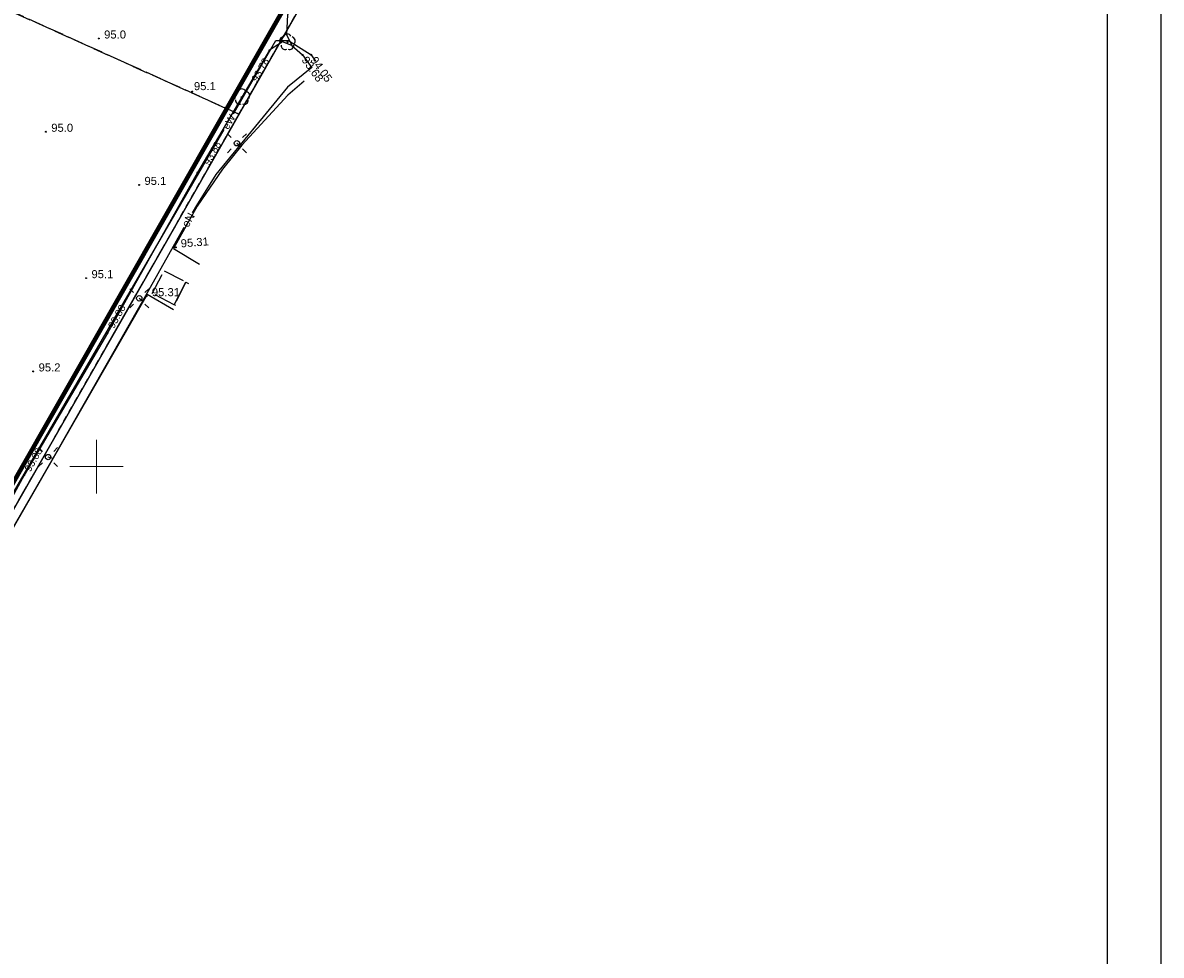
# Model space of a CAD drawing. Extents: x 7487544 to 7487849, y 5781015 to 5781265.
# Tile 12 of 13: x 7487743 to 7487849, y 5781104 to 5781191. Entities that reach past the tile are written whole.
import ezdxf

# ---------------------------------------------------------------- set-up
doc = ezdxf.new("R2010")
doc.units = 0
doc.header["$MEASUREMENT"] = 0
for name, pattern in [('4002', [2, 1, -1]), ('4003', [3, 2, -1]), ('4004', [4, 3, -1]), ('4216', [0]), ('4512', [0]), ('4761', [0]), ('4791', [0])]:
    doc.linetypes.add(name, pattern=pattern)
doc.layers.get('0').update_dxf_attribs({"linetype": 'CONTINUOUS'})
for name, color, linetype in [('1361', 7, 'CONTINUOUS'), ('1363', 250, 'CONTINUOUS'), ('1422', 104, 'CONTINUOUS'), ('1766', 1, 'CONTINUOUS'), ('1811', 7, 'CONTINUOUS'), ('1812', 7, 'CONTINUOUS'), ('4512', 7, 'CONTINUOUS'), ('4761', 1, 'CONTINUOUS'), ('4791', 7, 'CONTINUOUS'), ('5216', 7, 'CONTINUOUS'), ('5220', 82, 'CONTINUOUS'), ('5230', 104, 'CONTINUOUS'), ('5792', 7, 'CONTINUOUS'), ('6761', 7, 'CONTINUOUS'), ('6801', 7, 'CONTINUOUS'), ('6802', 7, 'CONTINUOUS'), ('ZAKRES_OPRACOWANIA', 82, 'CONTINUOUS')]:
    doc.layers.add(name, color=color, linetype=linetype)
doc.styles.get("Standard").update_dxf_attribs({"font": 'arial.ttf'})

# ---------------------------------------------------------------- blocks, each defined once
blk = doc.blocks.new('1363')
at = {"layer": '1363', "color": 250, "linetype": 'Continuous'}
for p, q in [((-1.06, 1.06), (-1.77, 1.77)), ((1.06, 1.06), (1.77, 1.77)), ((-1.06, -1.06), (-1.77, -1.77)), ((1.06, -1.06), (1.77, -1.77))]:
    blk.add_line(p, q, dxfattribs=at)
blk.add_circle((0, 0), 0.5, dxfattribs=at)
blk = doc.blocks.new('1361')
at = {"layer": '1361', "color": 7, "linetype": 'Continuous'}
blk.add_circle((0, 0), 0.5, dxfattribs=at)
blk = doc.blocks.new('1766')
at = {"layer": '1766', "color": 1, "linetype": 'Continuous'}
blk.add_circle((0, 0), 0.09, dxfattribs=at)
blk = doc.blocks.new('1811')
at = {"layer": '1811', "color": 7, "linetype": 'Continuous'}
blk.add_circle((0, 0), 0.09, dxfattribs=at)
blk = doc.blocks.new('1422')
at = {"layer": '1422', "color": 96, "linetype": 'Continuous', "true_color": 0x008000}
blk.add_circle((0, 0), 0.1, dxfattribs=at)
for centre, start, end in [((-0.71, 0.23), 102.5, 221.75), ((0, 0.75), 30.19, 149.77), ((0.71, 0.23), 318.3, 77.49), ((-0.44, -0.61), 174.33, 293.45), ((0.44, -0.61), 246.24, 5.74)]:
    blk.add_arc(centre, 0.75, start, end, dxfattribs=at)
blk = doc.blocks.new('1812')
at = {"layer": '1812', "color": 7, "linetype": 'Continuous'}
blk.add_circle((0, 0), 0.09, dxfattribs=at)

msp = doc.modelspace()

# ---------------------------------------------------------------- linework, layer by layer
for points in [[(7487544.26, 5781015.33), (7487849.26, 5781015.33), (7487849.26, 5781265.33), (7487544.26, 5781265.33)], [(7487549.26, 5781020.33), (7487844.26, 5781020.33), (7487844.26, 5781260.33), (7487549.26, 5781260.33)]]:
    msp.add_lwpolyline(points, close=True)
at = {"linetype": 'Continuous', "lineweight": 18, "ltscale": 0.5}
for points in [[(7487750, 5781147.5), (7487750, 5781150), (7487750, 5781152.5)], [(7487747.5, 5781150), (7487750, 5781150), (7487752.5, 5781150)]]:
    msp.add_lwpolyline(points, dxfattribs=at)
at = {"layer": '4512', "color": 7, "linetype": '4512', "lineweight": 25}
for points in [[(7487769.35, 5781185.91), (7487767.83, 5781184.61), (7487763.54, 5781179.96), (7487761.75, 5781177.71), (7487759.37, 5781174.26), (7487757.18, 5781170.31), (7487759.61, 5781168.87)], [(7487757.17, 5781164.61), (7487754.72, 5781166.04), (7487741.38, 5781142.85), (7487732.44, 5781127.07), (7487734.92, 5781125.67)]]:
    msp.add_lwpolyline(points, dxfattribs=at)
at = {"layer": '4761', "color": 1, "linetype": '4761'}
for points in [[(7487784.3, 5781216.3), (7487782.97, 5781216.72), (7487781.74, 5781216.49), (7487776.2, 5781206.85), (7487767.8, 5781192.1), (7487767.71, 5781190.25), (7487768.22, 5781189.25)], [(7487768.22, 5781189.25), (7487767.33, 5781189.58), (7487766.14, 5781188.79), (7487759.41, 5781177.4), (7487751.01, 5781162.45), (7487743.27, 5781149.19), (7487738.34, 5781140.26), (7487738.32, 5781139.39), (7487739.03, 5781138.55), (7487739.17, 5781137.45), (7487732.66, 5781124.68), (7487721.76, 5781105.96), (7487716.21, 5781096.69), (7487706.98, 5781080.9), (7487696.89, 5781062.96), (7487695.97, 5781061.29)], [(7487762.76, 5781182.88), (7487766.72, 5781189.7), (7487767.91, 5781189.71), (7487770, 5781188.38), (7487770.42, 5781187.79)], [(7487768.22, 5781189.25), (7487769.21, 5781188.36), (7487770.06, 5781187.17)], [(7487770.07, 5781187.18), (7487767.8, 5781185.37), (7487761.12, 5781177.22), (7487759.32, 5781174.34), (7487758.93, 5781173.66)], [(7487711.31, 5781087.53), (7487719.31, 5781101.64), (7487739.92, 5781136.74), (7487738.29, 5781140.78), (7487761.9, 5781181.41)], [(7487763.09, 5781180.13), (7487763.35, 5781179.93)], [(7487758.14, 5781172.27), (7487754.29, 5781165.43), (7487745.92, 5781150.77), (7487737.48, 5781136.17), (7487728.94, 5781121.41), (7487720.42, 5781106.66), (7487711.93, 5781092), (7487703.58, 5781077.25), (7487694.99, 5781062.46), (7487689.57, 5781053.39)], [(7487754.29, 5781165.43), (7487753.99, 5781165.68)], [(7487745.92, 5781150.77), (7487745.49, 5781150.89)]]:
    msp.add_lwpolyline(points, dxfattribs=at)
at = {"layer": '4791', "color": 7, "linetype": '4791'}
for points in [[(7487757.25, 5781165.08), (7487758.33, 5781167.2)], [(7487758.33, 5781167.2), (7487758.58, 5781167.07)], [(7487757.4, 5781165), (7487757.25, 5781165.08)]]:
    msp.add_lwpolyline(points, dxfattribs=at)
at = {"layer": '5216', "color": 7, "linetype": '4216'}
for points in [[(7487784.08, 5781215.78), (7487782.41, 5781216.34), (7487737.05, 5781136.9), (7487709.92, 5781151.43), (7487709.14, 5781151.85), (7487714.69, 5781161.49), (7487764.5, 5781247.9)], [(7487693.73, 5781053.58), (7487690.51, 5781055.43), (7487737.05, 5781136.9), (7487782.41, 5781216.34), (7487784.08, 5781215.78)]]:
    msp.add_lwpolyline(points, dxfattribs=at)
at = {"layer": '5220', "color": 96, "linetype": '4004', "ltscale": 0.5, "true_color": 0x008000}
for points in [[(7487763.28, 5781182.84), (7487716.91, 5781203.79), (7487682.13, 5781188.1), (7487689.31, 5781201.57), (7487694.25, 5781204.2), (7487725.37, 5781210.61), (7487737.15, 5781212.77), (7487743.95, 5781212.19), (7487757.51, 5781211.01), (7487778.65, 5781209.76), (7487763.28, 5781182.84)], [(7487737.05, 5781136.9), (7487718.6, 5781104.61), (7487690.64, 5781118.05), (7487709.92, 5781151.43), (7487709.14, 5781151.85), (7487714.69, 5781161.49), (7487712.48, 5781162.76), (7487689.76, 5781123.41), (7487677.85, 5781180.13), (7487678.23, 5781180.76), (7487682.13, 5781188.1), (7487716.91, 5781203.79), (7487763.28, 5781182.84), (7487737.05, 5781136.9)]]:
    msp.add_lwpolyline(points, dxfattribs=at)
at = {"layer": '5230', "color": 104, "linetype": '4002', "ltscale": 0.5}
for points in [[(7487693.73, 5781053.58), (7487690.51, 5781055.43), (7487700.27, 5781072.5), (7487718.6, 5781104.61), (7487737.05, 5781136.9), (7487763.28, 5781182.84), (7487778.65, 5781209.76), (7487780.33, 5781212.7), (7487782.41, 5781216.34), (7487784.08, 5781215.78)], [(7487743.95, 5781212.19), (7487757.51, 5781211.01), (7487778.65, 5781209.76), (7487763.28, 5781182.84), (7487737.05, 5781136.9)]]:
    msp.add_lwpolyline(points, dxfattribs=at)
at = {"layer": '5792', "color": 7, "linetype": '4003'}
msp.add_lwpolyline([(7487755.18, 5781166.14), (7487756.3, 5781168.24), (7487758.33, 5781167.2), (7487757.25, 5781165.08), (7487755.18, 5781166.14)], dxfattribs=at)
at = {"layer": 'ZAKRES_OPRACOWANIA', "color": 96, "linetype": 'Continuous', "lineweight": 80, "true_color": 0x008000, "flags": 128}
msp.add_lwpolyline([(7487661.28, 5781246.95), (7487750.18, 5781245.48), (7487756.6, 5781244.71), (7487762.24, 5781243.38), (7487767.8, 5781239.52), (7487773.13, 5781234.29), (7487776.33, 5781229.91), (7487778.53, 5781224.37), (7487779.3, 5781217.31), (7487776.17, 5781209.77), (7487771.39, 5781199.55), (7487766.87, 5781191.65), (7487682.04, 5781043.19)], dxfattribs=at)

# ---------------------------------------------------------------- block references
at = {"layer": '1361', "color": 7, "xscale": 0.5, "yscale": 0.5}
for p in [(7487763.09, 5781180.13), (7487753.99, 5781165.68), (7487745.49, 5781150.89)]:
    msp.add_blockref('1361', p, dxfattribs=at)
at = {"layer": '1363', "color": 250, "xscale": 0.5, "yscale": 0.5}
for p in [(7487763.09, 5781180.13), (7487753.99, 5781165.68), (7487745.49, 5781150.89)]:
    msp.add_blockref('1363', p, dxfattribs=at)
at = {"layer": '1422', "color": 104, "xscale": 0.5, "yscale": 0.5}
for p in [(7487767.8, 5781189.55), (7487763.55, 5781184.44)]:
    msp.add_blockref('1422', p, dxfattribs=at)
at = {"layer": '1766', "color": 1, "xscale": 0.5, "yscale": 0.5}
for p in [(7487766.14, 5781188.79), (7487759.41, 5781177.4), (7487751.01, 5781162.45), (7487743.27, 5781149.19)]:
    msp.add_blockref('1766', p, dxfattribs=at)
for p, rotation in [((7487769.21, 5781188.36), 305.942584), ((7487770, 5781188.38), 305.189665)]:
    msp.add_blockref('1766', p, dxfattribs=dict(at, rotation=rotation))
at = {"layer": '1811', "color": 7, "xscale": 0.5, "yscale": 0.5}
for p in [(7487757.38, 5781170.42), (7487754.66, 5781165.88)]:
    msp.add_blockref('1811', p, dxfattribs=at)
at = {"layer": '1812', "color": 7, "xscale": 0.5, "yscale": 0.5}
for p in [(7487750.21, 5781189.89), (7487758.92, 5781184.95), (7487745.28, 5781181.2), (7487753.97, 5781176.25), (7487749.03, 5781167.56), (7487744.1, 5781158.87)]:
    msp.add_blockref('1812', p, dxfattribs=at)

# ---------------------------------------------------------------- texts
at = {"layer": '6761', "color": 1}
for s, height, rotation, p in [('93.68', 0.75, 305.8942, (7487769.07, 5781187.88)), ('94.05', 0.75, 305.4525, (7487769.9, 5781187.87)), ('93.78', 0.67, 60.8104, (7487764.98, 5781185.78)), ('eW', 0.67, 59.5794, (7487762.27, 5781181.35)), ('93.88', 0.67, 60.8104, (7487760.51, 5781178.01)), ('eN', 0.75, 60.5739, (7487758.54, 5781172.22)), ('93.88', 0.67, 60.8104, (7487751.61, 5781162.8)), ('93.88', 0.67, 60.8104, (7487743.84, 5781149.46))]:
    msp.add_text(s, height=height, rotation=rotation, dxfattribs=at).set_placement(p)
at = {"layer": '6801', "color": 7}
msp.add_text('95.31', height=0.75, rotation=4.47, dxfattribs=at).set_placement((7487757.88, 5781170.42))
msp.add_text('95.31', height=0.75, dxfattribs=at).set_placement((7487755.16, 5781165.88))
at = {"layer": '6802', "color": 7}
for s, p in [('95.0', (7487750.71, 5781189.89)), ('95.1', (7487759.08, 5781185.08)), ('95.0', (7487745.78, 5781181.2)), ('95.1', (7487754.47, 5781176.25)), ('95.1', (7487749.53, 5781167.56)), ('95.2', (7487744.6, 5781158.87))]:
    msp.add_text(s, height=0.75, dxfattribs=at).set_placement(p)

doc.saveas('drawing.dxf')
